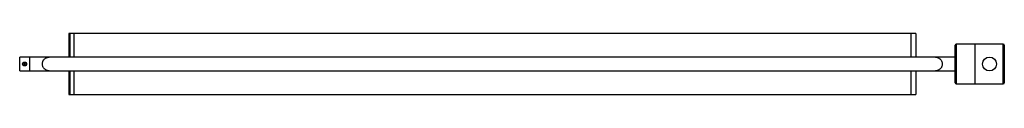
# Paper-space layout '_Superior' of a CAD drawing. Header units: millimetres. Extents: x -480 to 520, y -31 to 31.
import ezdxf

# ---------------------------------------------------------------- set-up
doc = ezdxf.new("R2010")
doc.units = ezdxf.units.MM

psp = doc.layouts.new('_Superior')

# ---------------------------------------------------------------- linework, layer by layer
at = {"color": 7, "linetype": 'Continuous', "lineweight": 25}
for p, q in [((-425, 31), (-430, 31)), ((-430, 31), (-430, 7)), ((-429, 30.9), (-429, 7)), ((-425, 31), (-425, 7)), ((425, 30.9), (-425, 30.9)), ((430, 31), (425, 31)), ((425, 31), (425, 7)), ((430, 31), (430, 7)), ((470, -19), (470, 19)), ((519, 20), (471, 20)), ((490, 20), (490, -20)), ((520, 19), (520, -19)), ((470, 7), (-480, 7)), ((-480, -7), (-480, 7)), ((-470, 7), (-470, -7)), ((-480, -7), (470, -7)), ((-430, -7), (-430, -31)), ((-429, -7), (-429, -30.9)), ((-425, -7), (-425, -31)), ((425, -7), (425, -31)), ((430, -7), (430, -31)), ((471, -20), (519, -20)), ((-430, -31), (-425, -31)), ((-425, -30.9), (425, -30.9)), ((425, -31), (430, -31))]:
    psp.add_line(p, q, dxfattribs=at)
at = {"color": 8, "linetype": 'Continuous', "lineweight": 25}
for p, q in [((471, 20), (471, -20)), ((519, -20), (519, 20))]:
    psp.add_line(p, q, dxfattribs=at)
at = {"color": 7, "linetype": 'Continuous', "lineweight": 25}
for centre, radius in [((-475, 0), 2), ((-475, 0), 1), ((505, 0), 7)]:
    psp.add_circle(centre, radius, dxfattribs=at)
for centre, start, end in [((471, 19), 90, 180), ((519, 19), 0, 90), ((471, -19), 180, 270), ((519, -19), 270, 0)]:
    psp.add_arc(centre, 1, start, end, dxfattribs=at)
for points in [[(-450, -7), (-450.1, -7), (-450.2, -7), (-450.4, -7), (-450.5, -7), (-450.8, -7), (-451, -6.9), (-451.6, -6.8), (-451.9, -6.7), (-452.5, -6.5), (-452.7, -6.5), (-453.1, -6.3), (-453.3, -6.2), (-453.8, -5.9), (-454.1, -5.6), (-454.7, -5.2), (-454.8, -5.1), (-455.1, -4.7), (-455.3, -4.6), (-455.7, -4), (-456, -3.6), (-456.3, -2.9), (-456.4, -2.7), (-456.6, -2.2), (-456.7, -1.9), (-456.8, -1.4), (-456.9, -1.1), (-456.9, -0.6), (-456.9, -0.3), (-456.9, 0.3), (-456.9, 0.5), (-456.9, 1.1), (-456.8, 1.4), (-456.7, 1.9), (-456.6, 2.2), (-456.4, 2.6), (-456.3, 2.9), (-456.1, 3.3), (-456, 3.6), (-455.7, 4), (-455.6, 4.2), (-455.2, 4.7), (-454.8, 5.1), (-454.2, 5.6), (-453.8, 5.9), (-453.1, 6.3), (-452.7, 6.5), (-452, 6.7), (-451.6, 6.8), (-451, 6.9), (-450.8, 7), (-450.5, 7), (-450.4, 7), (-450.2, 7), (-450.1, 7), (-450, 7)], [(450, 7), (450.1, 7), (450.2, 7), (450.4, 7), (450.5, 7), (450.8, 7), (451, 6.9), (451.6, 6.8), (451.9, 6.7), (452.5, 6.5), (452.7, 6.5), (453.1, 6.3), (453.3, 6.2), (453.8, 5.9), (454.1, 5.6), (454.7, 5.2), (454.8, 5.1), (455.1, 4.7), (455.3, 4.6), (455.7, 4), (456, 3.6), (456.3, 2.9), (456.4, 2.7), (456.6, 2.2), (456.7, 1.9), (456.8, 1.4), (456.9, 1.1), (456.9, 0.6), (456.9, 0.3), (456.9, -0.3), (456.9, -0.5), (456.9, -1.1), (456.8, -1.4), (456.7, -1.9), (456.6, -2.2), (456.4, -2.6), (456.3, -2.9), (456.1, -3.3), (456, -3.6), (455.7, -4), (455.6, -4.2), (455.2, -4.7), (454.8, -5.1), (454.2, -5.6), (453.8, -5.9), (453.1, -6.3), (452.7, -6.5), (452, -6.7), (451.6, -6.8), (451, -6.9), (450.8, -7), (450.5, -7), (450.4, -7), (450.2, -7), (450.1, -7), (450, -7)]]:
    psp.add_open_spline(points, degree=3, knots=[0, 0, 0, 0, 0.01562, 0.01562, 0.03125, 0.03125, 0.0625, 0.0625, 0.125, 0.125, 0.15625, 0.15625, 0.1875, 0.1875, 0.25, 0.25, 0.28125, 0.28125, 0.3125, 0.3125, 0.375, 0.375, 0.40625, 0.40625, 0.4375, 0.4375, 0.46875, 0.46875, 0.5, 0.5, 0.53125, 0.53125, 0.5625, 0.5625, 0.59375, 0.59375, 0.625, 0.625, 0.65625, 0.65625, 0.6875, 0.6875, 0.75, 0.75, 0.8125, 0.8125, 0.875, 0.875, 0.9375, 0.9375, 0.96875, 0.96875, 0.98438, 0.98438, 1, 1, 1, 1], dxfattribs=at)

doc.saveas('drawing.dxf')
